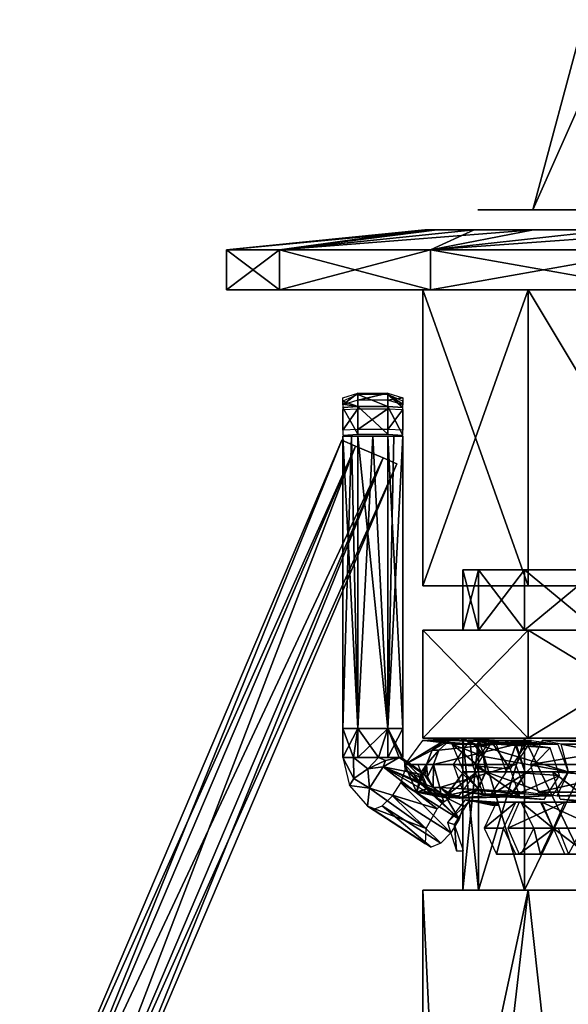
# Model space of a CAD drawing. Header units: millimetres. Extents: x -28.2 to 28.2, y -16.2 to 42.5.
# Tile 4 of 8: x -22.6 to -8.9, y 13.2 to 37.7. Entities that reach past the tile are written whole.
import ezdxf

# ---------------------------------------------------------------- set-up
doc = ezdxf.new("R2010")
doc.units = ezdxf.units.MM
doc.header["$LTSCALE"] = 65.185185
for name, color, linetype in [('10', 7, 'CONTINUOUS'), ('11', 7, 'CONTINUOUS'), ('12', 7, 'CONTINUOUS'), ('13', 7, 'CONTINUOUS'), ('136', 7, 'CONTINUOUS'), ('137', 7, 'CONTINUOUS'), ('138', 7, 'CONTINUOUS'), ('139', 7, 'CONTINUOUS'), ('14', 7, 'CONTINUOUS'), ('140', 7, 'CONTINUOUS'), ('141', 7, 'CONTINUOUS'), ('142', 7, 'CONTINUOUS'), ('143', 7, 'CONTINUOUS'), ('144', 7, 'CONTINUOUS'), ('145', 7, 'CONTINUOUS'), ('146', 7, 'CONTINUOUS'), ('147', 7, 'CONTINUOUS'), ('148', 7, 'CONTINUOUS'), ('15', 7, 'CONTINUOUS'), ('16', 7, 'CONTINUOUS'), ('17', 7, 'CONTINUOUS'), ('170', 7, 'CONTINUOUS'), ('171', 7, 'CONTINUOUS'), ('172', 7, 'CONTINUOUS'), ('173', 7, 'CONTINUOUS'), ('174', 7, 'CONTINUOUS'), ('175', 7, 'CONTINUOUS'), ('176', 7, 'CONTINUOUS'), ('177', 7, 'CONTINUOUS'), ('178', 7, 'CONTINUOUS'), ('179', 7, 'CONTINUOUS'), ('18', 7, 'CONTINUOUS'), ('180', 7, 'CONTINUOUS'), ('181', 7, 'CONTINUOUS'), ('182', 7, 'CONTINUOUS'), ('2', 7, 'CONTINUOUS'), ('3', 7, 'CONTINUOUS'), ('4', 7, 'CONTINUOUS'), ('5', 7, 'CONTINUOUS'), ('7', 7, 'CONTINUOUS'), ('74', 7, 'CONTINUOUS'), ('75', 7, 'CONTINUOUS'), ('76', 7, 'CONTINUOUS'), ('77', 7, 'CONTINUOUS'), ('78', 7, 'CONTINUOUS'), ('79', 7, 'CONTINUOUS'), ('8', 7, 'CONTINUOUS'), ('80', 7, 'CONTINUOUS'), ('81', 7, 'CONTINUOUS'), ('82', 7, 'CONTINUOUS'), ('9', 7, 'CONTINUOUS')]:
    doc.layers.add(name, color=color, linetype=linetype)

msp = doc.modelspace()

# ---------------------------------------------------------------- linework, layer by layer
at = {"layer": '10', "color": 7, "linetype": 'CONTINUOUS'}
for points in [[(-9.866, 23.6, 8.465), (-12.5, 31, 3.571), (-12.5, 23.6, 3.571), (-9.866, 23.6, 8.465)], [(-9.866, 31, 8.465), (-12.5, 31, 3.571), (-9.866, 23.6, 8.465), (-9.866, 31, 8.465)], [(-5.429, 23.6, 11.812), (-9.866, 31, 8.465), (-9.866, 23.6, 8.465), (-5.429, 23.6, 11.812)], [(-5.429, 31, 11.812), (-9.866, 31, 8.465), (-5.429, 23.6, 11.812), (-5.429, 31, 11.812)]]:
    msp.add_3dface(points, dxfattribs=at)
at = {"layer": '11', "color": 7, "linetype": 'CONTINUOUS'}
for points in [[(-16.075, 31, 6.659), (-17.4, 31), (16.075, 31, 6.659), (-16.075, 31, 6.659)], [(-16.075, 31, -6.659), (17.4, 31), (-17.4, 31), (-16.075, 31, -6.659)], [(-17.4, 31), (17.4, 31), (16.075, 31, 6.659), (-17.4, 31)], [(-12.304, 31, -12.304), (16.075, 31, -6.659), (-16.075, 31, -6.659), (-12.304, 31, -12.304)], [(12.304, 31, 12.304), (-16.075, 31, 6.659), (16.075, 31, 6.659), (12.304, 31, 12.304)], [(-12.304, 31, 12.304), (-16.075, 31, 6.659), (12.304, 31, 12.304), (-12.304, 31, 12.304)], [(16.075, 31, -6.659), (17.4, 31), (-16.075, 31, -6.659), (16.075, 31, -6.659)], [(-6.659, 31, -16.076), (12.304, 31, -12.304), (-12.304, 31, -12.304), (-6.659, 31, -16.076)], [(6.659, 31, 16.076), (-12.304, 31, 12.304), (12.304, 31, 12.304), (6.659, 31, 16.076)], [(-6.659, 31, 16.076), (-12.304, 31, 12.304), (6.659, 31, 16.076), (-6.659, 31, 16.076)], [(12.304, 31, -12.304), (16.075, 31, -6.659), (-12.304, 31, -12.304), (12.304, 31, -12.304)]]:
    msp.add_3dface(points, dxfattribs=at)
at = {"layer": '12', "color": 7, "linetype": 'CONTINUOUS'}
for points in [[(-17.4, 31), (-16.075, 31, 6.659), (-17.4, 32), (-17.4, 31)], [(-17.4, 32), (-16.075, 31, 6.659), (-16.076, 32, 6.659), (-17.4, 32)], [(-16.075, 31, 6.659), (-12.304, 31, 12.304), (-16.076, 32, 6.659), (-16.075, 31, 6.659)], [(-16.076, 32, 6.659), (-12.304, 31, 12.304), (-12.304, 32, 12.304), (-16.076, 32, 6.659)], [(-12.304, 31, 12.304), (-6.659, 31, 16.076), (-12.304, 32, 12.304), (-12.304, 31, 12.304)], [(-12.304, 32, 12.304), (-6.659, 31, 16.076), (-6.659, 32, 16.076), (-12.304, 32, 12.304)]]:
    msp.add_3dface(points, dxfattribs=at)
at = {"layer": '13', "color": 7, "linetype": 'CONTINUOUS'}
for points in [[(-12.138, 32.5, 2.77), (12.45, 32.5), (-12.45, 32.5), (-12.138, 32.5, 2.77)], [(-12.45, 32.5), (12.45, 32.5), (12.138, 32.5, -2.77), (-12.45, 32.5)], [(-12.138, 32.5, -2.77), (-12.45, 32.5), (12.138, 32.5, -2.77), (-12.138, 32.5, -2.77)], [(12.138, 32.5, 2.77), (12.45, 32.5), (-12.138, 32.5, 2.77), (12.138, 32.5, 2.77)], [(-11.217, 32.5, 5.402), (12.138, 32.5, 2.77), (-12.138, 32.5, 2.77), (-11.217, 32.5, 5.402)], [(-11.217, 32.5, -5.402), (-12.138, 32.5, -2.77), (11.217, 32.5, -5.402), (-11.217, 32.5, -5.402)], [(11.217, 32.5, -5.402), (-12.138, 32.5, -2.77), (12.138, 32.5, -2.77), (11.217, 32.5, -5.402)], [(11.217, 32.5, 5.402), (12.138, 32.5, 2.77), (-11.217, 32.5, 5.402), (11.217, 32.5, 5.402)], [(-9.734, 32.5, 7.762), (11.217, 32.5, 5.402), (-11.217, 32.5, 5.402), (-9.734, 32.5, 7.762)], [(-9.734, 32.5, -7.762), (-11.217, 32.5, -5.402), (9.734, 32.5, -7.762), (-9.734, 32.5, -7.762)], [(9.734, 32.5, -7.762), (-11.217, 32.5, -5.402), (11.217, 32.5, -5.402), (9.734, 32.5, -7.762)], [(9.734, 32.5, 7.762), (11.217, 32.5, 5.402), (-9.734, 32.5, 7.762), (9.734, 32.5, 7.762)], [(-7.762, 32.5, 9.734), (9.734, 32.5, 7.762), (-9.734, 32.5, 7.762), (-7.762, 32.5, 9.734)], [(7.762, 32.5, -9.734), (-9.734, 32.5, -7.762), (9.734, 32.5, -7.762), (7.762, 32.5, -9.734)], [(-7.762, 32.5, -9.734), (-9.734, 32.5, -7.762), (7.762, 32.5, -9.734), (-7.762, 32.5, -9.734)]]:
    msp.add_3dface(points, dxfattribs=at)
at = {"layer": '136', "linetype": 'CONTINUOUS'}
for points in [[(-9.067, 18.274, -8.887), (-9.249, 18.958, -9.135), (-8.291, 18.217, -9.614), (-9.067, 18.274, -8.887)], [(-9.249, 18.958, -9.135), (-8.473, 18.9, -9.862), (-8.291, 18.217, -9.614), (-9.249, 18.958, -9.135)], [(-7.784, 18.139, -9.067), (-9.067, 18.274, -8.887), (-8.291, 18.217, -9.614), (-7.784, 18.139, -9.067)], [(-8.56, 18.197, -8.34), (-9.067, 18.274, -8.887), (-7.784, 18.139, -9.067), (-8.56, 18.197, -8.34)]]:
    msp.add_3dface(points, dxfattribs=at)
at = {"layer": '137', "linetype": 'CONTINUOUS'}
for points in [[(-11.161, 19.097, -6.65), (-10.778, 19.699, -6.42), (-10.316, 19.036, -7.902), (-11.161, 19.097, -6.65)], [(-10.316, 19.036, -7.902), (-10.778, 19.699, -6.42), (-9.933, 19.638, -7.672), (-10.316, 19.036, -7.902)], [(-10.778, 19.699, -6.42), (-10.162, 19.613, -6), (-9.933, 19.638, -7.672), (-10.778, 19.699, -6.42)], [(-9.933, 19.638, -7.672), (-10.162, 19.613, -6), (-9.317, 19.553, -7.252), (-9.933, 19.638, -7.672)], [(-10.162, 19.613, -6), (-9.93, 18.926, -5.81), (-9.317, 19.553, -7.252), (-10.162, 19.613, -6)], [(-9.93, 18.926, -5.81), (-9.085, 18.865, -7.062), (-9.317, 19.553, -7.252), (-9.93, 18.926, -5.81)]]:
    msp.add_3dface(points, dxfattribs=at)
at = {"layer": '138', "linetype": 'CONTINUOUS'}
for points in [[(-10.929, 18.409, -6.46), (-11.161, 19.097, -6.65), (-10.084, 18.349, -7.712), (-10.929, 18.409, -6.46)], [(-11.161, 19.097, -6.65), (-10.316, 19.036, -7.902), (-10.084, 18.349, -7.712), (-11.161, 19.097, -6.65)], [(-9.085, 18.865, -7.062), (-9.93, 18.926, -5.81), (-10.314, 18.324, -6.04), (-9.085, 18.865, -7.062)], [(-9.085, 18.865, -7.062), (-10.314, 18.324, -6.04), (-9.469, 18.263, -7.292), (-9.085, 18.865, -7.062)], [(-10.314, 18.324, -6.04), (-10.929, 18.409, -6.46), (-9.469, 18.263, -7.292), (-10.314, 18.324, -6.04)], [(-9.469, 18.263, -7.292), (-10.929, 18.409, -6.46), (-10.084, 18.349, -7.712), (-9.469, 18.263, -7.292)]]:
    msp.add_3dface(points, dxfattribs=at)
at = {"layer": '139', "linetype": 'CONTINUOUS'}
for points in [[(-11.734, 19.137, -5.576), (-11.328, 19.737, -5.385), (-11.25, 19.103, -6.501), (-11.734, 19.137, -5.576)], [(-11.25, 19.103, -6.501), (-11.328, 19.737, -5.385), (-10.844, 19.703, -6.31), (-11.25, 19.103, -6.501)], [(-11.328, 19.737, -5.385), (-10.669, 19.649, -5.037), (-10.844, 19.703, -6.31), (-11.328, 19.737, -5.385)], [(-10.844, 19.703, -6.31), (-10.669, 19.649, -5.037), (-10.185, 19.615, -5.962), (-10.844, 19.703, -6.31)], [(-10.669, 19.649, -5.037), (-10.417, 18.96, -4.88), (-10.185, 19.615, -5.962), (-10.669, 19.649, -5.037)], [(-10.417, 18.96, -4.88), (-9.933, 18.926, -5.805), (-10.185, 19.615, -5.962), (-10.417, 18.96, -4.88)]]:
    msp.add_3dface(points, dxfattribs=at)
at = {"layer": '14', "color": 7, "linetype": 'CONTINUOUS'}
for points in [[(-9.866, 23.6, -8.465), (-12.5, 23.6, -3.571), (-9.866, 31, -8.465), (-9.866, 23.6, -8.465)], [(-12.5, 23.6, -3.571), (-12.5, 31, -3.571), (-9.866, 31, -8.465), (-12.5, 23.6, -3.571)], [(-5.429, 31, -11.812), (-5.429, 23.6, -11.812), (-9.866, 31, -8.465), (-5.429, 31, -11.812)], [(-5.429, 23.6, -11.812), (-9.866, 23.6, -8.465), (-9.866, 31, -8.465), (-5.429, 23.6, -11.812)]]:
    msp.add_3dface(points, dxfattribs=at)
at = {"layer": '140', "linetype": 'CONTINUOUS'}
for points in [[(-11.483, 18.448, -5.419), (-11.734, 19.137, -5.576), (-10.999, 18.414, -6.344), (-11.483, 18.448, -5.419)], [(-11.734, 19.137, -5.576), (-11.25, 19.103, -6.501), (-10.999, 18.414, -6.344), (-11.734, 19.137, -5.576)], [(-9.933, 18.926, -5.805), (-10.417, 18.96, -4.88), (-10.824, 18.359, -5.071), (-9.933, 18.926, -5.805)], [(-9.933, 18.926, -5.805), (-10.824, 18.359, -5.071), (-10.34, 18.326, -5.996), (-9.933, 18.926, -5.805)], [(-10.34, 18.326, -5.996), (-11.483, 18.448, -5.419), (-10.999, 18.414, -6.344), (-10.34, 18.326, -5.996)], [(-10.824, 18.359, -5.071), (-11.483, 18.448, -5.419), (-10.34, 18.326, -5.996), (-10.824, 18.359, -5.071)]]:
    msp.add_3dface(points, dxfattribs=at)
at = {"layer": '141', "linetype": 'CONTINUOUS'}
for points in [[(-12.655, 18.45, -0.927), (-12.945, 19.14, -0.973), (-12.33, 18.45, -3.009), (-12.655, 18.45, -0.927)], [(-12.945, 19.14, -0.973), (-12.621, 19.14, -3.055), (-12.33, 18.45, -3.009), (-12.945, 19.14, -0.973)], [(-11.149, 18.96, -2.825), (-11.919, 18.36, -0.812), (-11.594, 18.36, -2.895), (-11.149, 18.96, -2.825)], [(-11.474, 18.96, -0.743), (-11.919, 18.36, -0.812), (-11.149, 18.96, -2.825), (-11.474, 18.96, -0.743)], [(-11.594, 18.36, -2.895), (-12.655, 18.45, -0.927), (-12.33, 18.45, -3.009), (-11.594, 18.36, -2.895)], [(-11.919, 18.36, -0.812), (-12.655, 18.45, -0.927), (-11.594, 18.36, -2.895), (-11.919, 18.36, -0.812)]]:
    msp.add_3dface(points, dxfattribs=at)
at = {"layer": '142', "linetype": 'CONTINUOUS'}
for points in [[(-12.263, 19.5, 3.714), (-11.96, 19.74, 3.676), (-12.952, 19.14, -0.539), (-12.263, 19.5, 3.714)], [(-12.952, 19.14, -0.539), (-11.96, 19.74, 3.676), (-12.505, 19.74, -0.596), (-12.952, 19.14, -0.539)], [(-11.96, 19.74, 3.676), (-11.579, 19.795, 3.627), (-12.505, 19.74, -0.596), (-11.96, 19.74, 3.676)], [(-11.579, 19.795, 3.627), (-11.222, 19.65, 3.582), (-12.505, 19.74, -0.596), (-11.579, 19.795, 3.627)], [(-12.505, 19.74, -0.596), (-11.222, 19.65, 3.582), (-11.766, 19.65, -0.69), (-12.505, 19.74, -0.596)], [(-12.407, 19.14, 3.733), (-12.263, 19.5, 3.714), (-12.952, 19.14, -0.539), (-12.407, 19.14, 3.733)], [(-11.222, 19.65, 3.582), (-10.984, 19.344, 3.551), (-11.766, 19.65, -0.69), (-11.222, 19.65, 3.582)], [(-10.984, 19.344, 3.551), (-10.93, 18.96, 3.544), (-11.766, 19.65, -0.69), (-10.984, 19.344, 3.551)], [(-10.93, 18.96, 3.544), (-11.474, 18.96, -0.727), (-11.766, 19.65, -0.69), (-10.93, 18.96, 3.544)]]:
    msp.add_3dface(points, dxfattribs=at)
at = {"layer": '143', "linetype": 'CONTINUOUS'}
for points in [[(-12.407, 19.14, 3.733), (-12.952, 19.14, -0.539), (-12.66, 18.45, -0.576), (-12.407, 19.14, 3.733)], [(-12.532, 18.96, 2.755), (-12.407, 19.14, 3.733), (-12.66, 18.45, -0.576), (-12.532, 18.96, 2.755)], [(-12.525, 18.793, 2.487), (-12.532, 18.96, 2.755), (-12.66, 18.45, -0.576), (-12.525, 18.793, 2.487)], [(-12.449, 18.876, 3.287), (-12.407, 19.14, 3.733), (-12.532, 18.96, 2.755), (-12.449, 18.876, 3.287)], [(-12.381, 18.835, 3.729), (-12.407, 19.14, 3.733), (-12.449, 18.876, 3.287), (-12.381, 18.835, 3.729)], [(-11.474, 18.96, -0.727), (-11.118, 18.545, 3.569), (-11.921, 18.36, -0.671), (-11.474, 18.96, -0.727)], [(-11.474, 18.96, -0.727), (-10.93, 18.96, 3.544), (-11.118, 18.545, 3.569), (-11.474, 18.96, -0.727)], [(-12.37, 18.538, 2.468), (-12.525, 18.793, 2.487), (-12.66, 18.45, -0.576), (-12.37, 18.538, 2.468)], [(-12.236, 18.565, 3.711), (-12.381, 18.835, 3.729), (-12.449, 18.876, 3.287), (-12.236, 18.565, 3.711)], [(-11.903, 18.31, 2.767), (-12.37, 18.538, 2.468), (-12.66, 18.45, -0.576), (-11.903, 18.31, 2.767)], [(-11.921, 18.36, -0.671), (-11.903, 18.31, 2.767), (-12.66, 18.45, -0.576), (-11.921, 18.36, -0.671)], [(-11.118, 18.545, 3.569), (-11.511, 18.321, 3.492), (-11.921, 18.36, -0.671), (-11.118, 18.545, 3.569)], [(-11.51, 18.317, 3.618), (-11.511, 18.321, 3.492), (-11.118, 18.545, 3.569), (-11.51, 18.317, 3.618)], [(-11.528, 18.32, 3.368), (-11.903, 18.31, 2.767), (-11.921, 18.36, -0.671), (-11.528, 18.32, 3.368)], [(-11.511, 18.321, 3.492), (-11.528, 18.32, 3.368), (-11.921, 18.36, -0.671), (-11.511, 18.321, 3.492)]]:
    msp.add_3dface(points, dxfattribs=at)
at = {"layer": '144', "linetype": 'CONTINUOUS'}
for points in [[(-11.96, 19.74, 3.676), (-12.263, 19.5, 3.714), (-11.834, 19.74, 4.064), (-11.96, 19.74, 3.676)], [(-11.834, 19.74, 4.064), (-12.263, 19.5, 3.714), (-12.102, 19.5, 4.211), (-11.834, 19.74, 4.064)], [(-11.497, 19.795, 3.879), (-11.96, 19.74, 3.676), (-11.834, 19.74, 4.064), (-11.497, 19.795, 3.879)], [(-11.579, 19.795, 3.627), (-11.96, 19.74, 3.676), (-11.497, 19.795, 3.879), (-11.579, 19.795, 3.627)], [(-11.181, 19.65, 3.706), (-11.579, 19.795, 3.627), (-11.497, 19.795, 3.879), (-11.181, 19.65, 3.706)], [(-11.222, 19.65, 3.582), (-11.579, 19.795, 3.627), (-11.181, 19.65, 3.706), (-11.222, 19.65, 3.582)], [(-12.263, 19.5, 3.714), (-12.407, 19.14, 3.733), (-12.102, 19.5, 4.211), (-12.263, 19.5, 3.714)], [(-12.102, 19.5, 4.211), (-12.407, 19.14, 3.733), (-12.229, 19.14, 4.281), (-12.102, 19.5, 4.211)], [(-10.984, 19.344, 3.551), (-11.222, 19.65, 3.582), (-10.971, 19.344, 3.59), (-10.984, 19.344, 3.551)], [(-10.971, 19.344, 3.59), (-11.222, 19.65, 3.582), (-11.181, 19.65, 3.706), (-10.971, 19.344, 3.59)], [(-10.923, 18.96, 3.564), (-10.984, 19.344, 3.551), (-10.971, 19.344, 3.59), (-10.923, 18.96, 3.564)], [(-10.93, 18.96, 3.544), (-10.984, 19.344, 3.551), (-10.923, 18.96, 3.564), (-10.93, 18.96, 3.544)], [(-12.407, 19.14, 3.733), (-12.381, 18.835, 3.729), (-12.229, 19.14, 4.281), (-12.407, 19.14, 3.733)], [(-12.381, 18.835, 3.729), (-12.236, 18.565, 3.711), (-12.229, 19.14, 4.281), (-12.381, 18.835, 3.729)], [(-12.229, 19.14, 4.281), (-12.236, 18.565, 3.711), (-12.077, 18.564, 4.198), (-12.229, 19.14, 4.281)], [(-11.136, 18.492, 3.681), (-10.93, 18.96, 3.544), (-10.923, 18.96, 3.564), (-11.136, 18.492, 3.681)], [(-11.118, 18.545, 3.569), (-10.93, 18.96, 3.544), (-11.136, 18.492, 3.681), (-11.118, 18.545, 3.569)], [(-12.077, 18.564, 4.198), (-12.236, 18.565, 3.711), (-12.052, 18.425, 3.838), (-12.077, 18.564, 4.198)], [(-11.603, 18.301, 3.937), (-12.077, 18.564, 4.198), (-11.671, 18.304, 3.914), (-11.603, 18.301, 3.937)], [(-11.671, 18.304, 3.914), (-12.077, 18.564, 4.198), (-11.81, 18.327, 3.891), (-11.671, 18.304, 3.914)], [(-11.81, 18.327, 3.891), (-12.077, 18.564, 4.198), (-12.052, 18.425, 3.838), (-11.81, 18.327, 3.891)], [(-11.567, 18.3, 3.917), (-11.54, 18.304, 3.83), (-11.136, 18.492, 3.681), (-11.567, 18.3, 3.917)], [(-11.54, 18.304, 3.83), (-11.51, 18.317, 3.618), (-11.136, 18.492, 3.681), (-11.54, 18.304, 3.83)], [(-11.51, 18.317, 3.618), (-11.118, 18.545, 3.569), (-11.136, 18.492, 3.681), (-11.51, 18.317, 3.618)]]:
    msp.add_3dface(points, dxfattribs=at)
at = {"layer": '145', "linetype": 'CONTINUOUS'}
for points in [[(-12.102, 19.5, 4.211), (-12.229, 19.14, 4.281), (-9.78, 19.74, 7.805), (-12.102, 19.5, 4.211)], [(-9.78, 19.74, 7.805), (-12.229, 19.14, 4.281), (-10.174, 19.14, 8.022), (-9.78, 19.74, 7.805)], [(-11.834, 19.74, 4.064), (-12.102, 19.5, 4.211), (-9.78, 19.74, 7.805), (-11.834, 19.74, 4.064)], [(-11.497, 19.795, 3.879), (-11.834, 19.74, 4.064), (-9.127, 19.65, 7.447), (-11.497, 19.795, 3.879)], [(-9.127, 19.65, 7.447), (-11.834, 19.74, 4.064), (-9.78, 19.74, 7.805), (-9.127, 19.65, 7.447)], [(-11.181, 19.65, 3.706), (-11.497, 19.795, 3.879), (-9.127, 19.65, 7.447), (-11.181, 19.65, 3.706)], [(-10.971, 19.344, 3.59), (-11.181, 19.65, 3.706), (-8.869, 18.96, 7.305), (-10.971, 19.344, 3.59)], [(-8.869, 18.96, 7.305), (-11.181, 19.65, 3.706), (-9.127, 19.65, 7.447), (-8.869, 18.96, 7.305)], [(-10.923, 18.96, 3.564), (-10.971, 19.344, 3.59), (-8.869, 18.96, 7.305), (-10.923, 18.96, 3.564)]]:
    msp.add_3dface(points, dxfattribs=at)
at = {"layer": '146', "linetype": 'CONTINUOUS'}
for points in [[(-12.229, 19.14, 4.281), (-12.077, 18.564, 4.198), (-10.174, 19.14, 8.022), (-12.229, 19.14, 4.281)], [(-10.174, 19.14, 8.022), (-12.077, 18.564, 4.198), (-9.916, 18.45, 7.88), (-10.174, 19.14, 8.022)], [(-11.136, 18.492, 3.681), (-10.923, 18.96, 3.564), (-9.264, 18.36, 7.522), (-11.136, 18.492, 3.681)], [(-10.923, 18.96, 3.564), (-8.869, 18.96, 7.305), (-9.264, 18.36, 7.522), (-10.923, 18.96, 3.564)], [(-12.077, 18.564, 4.198), (-11.603, 18.301, 3.937), (-9.916, 18.45, 7.88), (-12.077, 18.564, 4.198)], [(-9.916, 18.45, 7.88), (-11.603, 18.301, 3.937), (-11.581, 18.3, 3.938), (-9.916, 18.45, 7.88)], [(-11.567, 18.3, 3.917), (-9.916, 18.45, 7.88), (-11.581, 18.3, 3.938), (-11.567, 18.3, 3.917)], [(-11.567, 18.3, 3.917), (-11.136, 18.492, 3.681), (-9.264, 18.36, 7.522), (-11.567, 18.3, 3.917)], [(-9.916, 18.45, 7.88), (-11.567, 18.3, 3.917), (-9.264, 18.36, 7.522), (-9.916, 18.45, 7.88)]]:
    msp.add_3dface(points, dxfattribs=at)
at = {"layer": '147', "linetype": 'CONTINUOUS'}
for points in [[(-6.524, 19.14, 11.194), (-6.237, 19.74, 10.847), (-9.807, 19.14, 8.467), (-6.524, 19.14, 11.194)], [(-9.807, 19.14, 8.467), (-6.237, 19.74, 10.847), (-9.52, 19.74, 8.12), (-9.807, 19.14, 8.467)], [(-6.237, 19.74, 10.847), (-5.761, 19.65, 10.275), (-9.52, 19.74, 8.12), (-6.237, 19.74, 10.847)], [(-9.52, 19.74, 8.12), (-5.761, 19.65, 10.275), (-9.044, 19.65, 7.547), (-9.52, 19.74, 8.12)], [(-5.573, 18.96, 10.048), (-8.856, 18.96, 7.321), (-9.044, 19.65, 7.547), (-5.573, 18.96, 10.048)], [(-5.761, 19.65, 10.275), (-5.573, 18.96, 10.048), (-9.044, 19.65, 7.547), (-5.761, 19.65, 10.275)]]:
    msp.add_3dface(points, dxfattribs=at)
at = {"layer": '148', "linetype": 'CONTINUOUS'}
for points in [[(-6.524, 19.14, 11.194), (-9.807, 19.14, 8.467), (-9.619, 18.45, 8.24), (-6.524, 19.14, 11.194)], [(-6.336, 18.45, 10.967), (-6.524, 19.14, 11.194), (-9.619, 18.45, 8.24), (-6.336, 18.45, 10.967)], [(-8.856, 18.96, 7.321), (-5.861, 18.36, 10.395), (-9.144, 18.36, 7.667), (-8.856, 18.96, 7.321)], [(-9.144, 18.36, 7.667), (-6.336, 18.45, 10.967), (-9.619, 18.45, 8.24), (-9.144, 18.36, 7.667)], [(-5.861, 18.36, 10.395), (-6.336, 18.45, 10.967), (-9.144, 18.36, 7.667), (-5.861, 18.36, 10.395)]]:
    msp.add_3dface(points, dxfattribs=at)
at = {"layer": '15', "color": 7, "linetype": 'CONTINUOUS'}
for points in [[(-17.4, 31), (-17.4, 32), (-16.076, 32, -6.659), (-17.4, 31)], [(-16.075, 31, -6.659), (-17.4, 31), (-16.076, 32, -6.659), (-16.075, 31, -6.659)], [(-12.304, 32, -12.304), (-16.075, 31, -6.659), (-16.076, 32, -6.659), (-12.304, 32, -12.304)], [(-12.304, 31, -12.304), (-16.075, 31, -6.659), (-12.304, 32, -12.304), (-12.304, 31, -12.304)], [(-6.659, 32, -16.076), (-12.304, 31, -12.304), (-12.304, 32, -12.304), (-6.659, 32, -16.076)], [(-6.659, 31, -16.076), (-12.304, 31, -12.304), (-6.659, 32, -16.076), (-6.659, 31, -16.076)]]:
    msp.add_3dface(points, dxfattribs=at)
at = {"layer": '16', "color": 7, "linetype": 'CONTINUOUS'}
for points in [[(-17.4, 32), (-16.076, 32, 6.659), (-12.45, 32.5), (-17.4, 32)], [(-16.076, 32, 6.659), (-12.304, 32, 12.304), (-11.217, 32.5, 5.402), (-16.076, 32, 6.659)], [(-16.076, 32, 6.659), (-11.217, 32.5, 5.402), (-12.138, 32.5, 2.77), (-16.076, 32, 6.659)], [(-16.076, 32, 6.659), (-12.138, 32.5, 2.77), (-12.45, 32.5), (-16.076, 32, 6.659)], [(-12.304, 32, 12.304), (-6.659, 32, 16.076), (-7.762, 32.5, 9.734), (-12.304, 32, 12.304)], [(-12.304, 32, 12.304), (-7.762, 32.5, 9.734), (-9.734, 32.5, 7.762), (-12.304, 32, 12.304)], [(-12.304, 32, 12.304), (-9.734, 32.5, 7.762), (-11.217, 32.5, 5.402), (-12.304, 32, 12.304)]]:
    msp.add_3dface(points, dxfattribs=at)
at = {"layer": '17', "color": 7, "linetype": 'CONTINUOUS'}
for points in [[(-17.4, 32), (-12.138, 32.5, -2.77), (-16.076, 32, -6.659), (-17.4, 32)], [(-17.4, 32), (-12.45, 32.5), (-12.138, 32.5, -2.77), (-17.4, 32)], [(-12.138, 32.5, -2.77), (-11.217, 32.5, -5.402), (-16.076, 32, -6.659), (-12.138, 32.5, -2.77)], [(-11.217, 32.5, -5.402), (-9.734, 32.5, -7.762), (-16.076, 32, -6.659), (-11.217, 32.5, -5.402)], [(-9.734, 32.5, -7.762), (-12.304, 32, -12.304), (-16.076, 32, -6.659), (-9.734, 32.5, -7.762)], [(-9.734, 32.5, -7.762), (-7.762, 32.5, -9.734), (-12.304, 32, -12.304), (-9.734, 32.5, -7.762)], [(-7.762, 32.5, -9.734), (-5.402, 32.5, -11.217), (-12.304, 32, -12.304), (-7.762, 32.5, -9.734)], [(-5.402, 32.5, -11.217), (-6.659, 32, -16.076), (-12.304, 32, -12.304), (-5.402, 32.5, -11.217)]]:
    msp.add_3dface(points, dxfattribs=at)
at = {"layer": '170', "linetype": 'CONTINUOUS'}
for points in [[(-14.5, 28.219, 2.451), (-14.124, 28.087, 3.122), (-14.124, 28.38, 3.079), (-14.5, 28.219, 2.451)], [(-14.124, 28.38, 3.079), (-13.374, 28.087, 3.121), (-13.374, 28.38, 3.078), (-14.124, 28.38, 3.079)], [(-14.124, 28.087, 3.122), (-13.374, 28.087, 3.121), (-14.124, 28.38, 3.079), (-14.124, 28.087, 3.122)], [(-13, 28.14, 2.464), (-13, 28.218, 2.448), (-13.374, 28.38, 3.078), (-13, 28.14, 2.464)], [(-13, 28.061, 2.471), (-13, 28.14, 2.464), (-13.374, 28.38, 3.078), (-13, 28.061, 2.471)], [(-13.374, 28.087, 3.121), (-13, 28.061, 2.471), (-13.374, 28.38, 3.078), (-13.374, 28.087, 3.121)], [(-14.5, 28.141, 2.466), (-14.124, 28.087, 3.122), (-14.5, 28.219, 2.451), (-14.5, 28.141, 2.466)], [(-14.5, 28.061, 2.474), (-14.124, 28.087, 3.122), (-14.5, 28.141, 2.466), (-14.5, 28.061, 2.474)]]:
    msp.add_3dface(points, dxfattribs=at)
at = {"layer": '171', "linetype": 'CONTINUOUS'}
for points in [[(-14.124, 28.087, 3.122), (-14.5, 28.061, 2.474), (-14.124, 27.392, 3.149), (-14.124, 28.087, 3.122)], [(-14.124, 27.392, 3.149), (-14.5, 28.061, 2.474), (-14.5, 27.367, 2.501), (-14.124, 27.392, 3.149)], [(-13.374, 28.087, 3.121), (-14.124, 28.087, 3.122), (-13.374, 27.392, 3.148), (-13.374, 28.087, 3.121)], [(-13.374, 27.392, 3.148), (-14.124, 28.087, 3.122), (-14.124, 27.392, 3.149), (-13.374, 27.392, 3.148)], [(-13, 28.061, 2.471), (-13.374, 28.087, 3.121), (-13, 27.367, 2.498), (-13, 28.061, 2.471)], [(-13, 27.367, 2.498), (-13.374, 28.087, 3.121), (-13.374, 27.392, 3.148), (-13, 27.367, 2.498)]]:
    msp.add_3dface(points, dxfattribs=at)
at = {"layer": '172', "linetype": 'CONTINUOUS'}
for points in [[(-14.126, 20.038, 1.851), (-14.5, 20.038, 2.501), (-14.281, 27.338, 1.97), (-14.126, 20.038, 1.851)], [(-14.5, 20.038, 2.501), (-14.5, 27.338, 2.501), (-14.281, 27.338, 1.97), (-14.5, 20.038, 2.501)], [(-13.75, 27.338, 1.75), (-14.126, 20.038, 1.851), (-14.281, 27.338, 1.97), (-13.75, 27.338, 1.75)], [(-13.376, 20.038, 1.85), (-14.126, 20.038, 1.851), (-13.75, 27.338, 1.75), (-13.376, 20.038, 1.85)], [(-13.22, 27.338, 1.969), (-13.376, 20.038, 1.85), (-13.75, 27.338, 1.75), (-13.22, 27.338, 1.969)], [(-13, 20.038, 2.499), (-13.376, 20.038, 1.85), (-13, 27.338, 2.499), (-13, 20.038, 2.499)], [(-13, 27.338, 2.499), (-13.376, 20.038, 1.85), (-13.22, 27.338, 1.969), (-13, 27.338, 2.499)]]:
    msp.add_3dface(points, dxfattribs=at)
at = {"layer": '173', "linetype": 'CONTINUOUS'}
for points in [[(-14.5, 27.338, 2.501), (-14.5, 20.038, 2.501), (-14.124, 20.038, 3.15), (-14.5, 27.338, 2.501)], [(-14.5, 27.338, 2.501), (-14.124, 20.038, 3.15), (-14.124, 27.338, 3.15), (-14.5, 27.338, 2.501)], [(-14.124, 20.038, 3.15), (-13.374, 20.038, 3.149), (-14.124, 27.338, 3.15), (-14.124, 20.038, 3.15)], [(-14.124, 27.338, 3.15), (-13.374, 20.038, 3.149), (-13.374, 27.338, 3.149), (-14.124, 27.338, 3.15)], [(-13, 20.038, 2.499), (-13, 27.338, 2.499), (-13.374, 27.338, 3.149), (-13, 20.038, 2.499)], [(-13.374, 20.038, 3.149), (-13, 20.038, 2.499), (-13.374, 27.338, 3.149), (-13.374, 20.038, 3.149)]]:
    msp.add_3dface(points, dxfattribs=at)
at = {"layer": '174', "linetype": 'CONTINUOUS'}
for points in [[(-14.5, 19.319, 2.501), (-14.126, 20.038, 1.851), (-14.126, 19.319, 1.851), (-14.5, 19.319, 2.501)], [(-14.5, 20.038, 2.501), (-14.126, 20.038, 1.851), (-14.5, 19.319, 2.501), (-14.5, 20.038, 2.501)], [(-14.126, 20.038, 1.851), (-13.376, 20.038, 1.85), (-14.126, 19.319, 1.851), (-14.126, 20.038, 1.851)], [(-14.126, 19.319, 1.851), (-13.376, 20.038, 1.85), (-13.376, 19.319, 1.85), (-14.126, 19.319, 1.851)], [(-13.376, 20.038, 1.85), (-13, 20.038, 2.499), (-13.376, 19.319, 1.85), (-13.376, 20.038, 1.85)], [(-13.376, 19.319, 1.85), (-13, 20.038, 2.499), (-13, 19.319, 2.499), (-13.376, 19.319, 1.85)]]:
    msp.add_3dface(points, dxfattribs=at)
at = {"layer": '175', "linetype": 'CONTINUOUS'}
for points in [[(-14.124, 20.038, 3.15), (-14.5, 20.038, 2.501), (-14.227, 19.319, 3.079), (-14.124, 20.038, 3.15)], [(-14.5, 20.038, 2.501), (-14.5, 19.319, 2.501), (-14.227, 19.319, 3.079), (-14.5, 20.038, 2.501)], [(-13.608, 19.319, 3.236), (-14.124, 20.038, 3.15), (-14.227, 19.319, 3.079), (-13.608, 19.319, 3.236)], [(-13.374, 20.038, 3.149), (-14.124, 20.038, 3.15), (-13.608, 19.319, 3.236), (-13.374, 20.038, 3.149)], [(-13.092, 19.319, 2.86), (-13.374, 20.038, 3.149), (-13.608, 19.319, 3.236), (-13.092, 19.319, 2.86)], [(-13, 20.038, 2.499), (-13.374, 20.038, 3.149), (-13, 19.319, 2.499), (-13, 20.038, 2.499)], [(-13, 19.319, 2.499), (-13.374, 20.038, 3.149), (-13.023, 19.319, 2.685), (-13, 19.319, 2.499)], [(-13.023, 19.319, 2.685), (-13.374, 20.038, 3.149), (-13.092, 19.319, 2.86), (-13.023, 19.319, 2.685)]]:
    msp.add_3dface(points, dxfattribs=at)
at = {"layer": '176', "linetype": 'CONTINUOUS'}
for points in [[(-12.532, 18.96, 2.755), (-12.525, 18.793, 2.487), (-12.959, 19.238, 2.521), (-12.532, 18.96, 2.755)], [(-12.959, 19.238, 2.521), (-12.525, 18.793, 2.487), (-12.941, 19.005, 2.211), (-12.959, 19.238, 2.521)], [(-13.051, 18.681, 2.028), (-12.941, 19.005, 2.211), (-11.589, 17.775, 2.831), (-13.051, 18.681, 2.028)], [(-12.525, 18.793, 2.487), (-12.37, 18.538, 2.468), (-12.941, 19.005, 2.211), (-12.525, 18.793, 2.487)], [(-12.941, 19.005, 2.211), (-12.37, 18.538, 2.468), (-11.589, 17.775, 2.831), (-12.941, 19.005, 2.211)], [(-13.26, 18.354, 2.019), (-13.051, 18.681, 2.028), (-11.795, 17.436, 2.805), (-13.26, 18.354, 2.019)], [(-11.795, 17.436, 2.805), (-13.051, 18.681, 2.028), (-11.589, 17.775, 2.831), (-11.795, 17.436, 2.805)], [(-12.37, 18.538, 2.468), (-11.903, 18.31, 2.767), (-11.589, 17.775, 2.831), (-12.37, 18.538, 2.468)], [(-13.511, 18.111, 2.188), (-13.26, 18.354, 2.019), (-12.052, 17.178, 2.967), (-13.511, 18.111, 2.188)], [(-12.052, 17.178, 2.967), (-13.26, 18.354, 2.019), (-11.795, 17.436, 2.805), (-12.052, 17.178, 2.967)], [(-11.903, 18.31, 2.767), (-11.528, 18.32, 3.368), (-11.49, 18.101, 3.038), (-11.903, 18.31, 2.767)], [(-11.589, 17.775, 2.831), (-11.903, 18.31, 2.767), (-11.49, 18.101, 3.038), (-11.589, 17.775, 2.831)], [(-13.878, 18.097, 2.842), (-13.737, 18.016, 2.489), (-12.432, 17.155, 3.634), (-13.878, 18.097, 2.842)], [(-13.737, 18.016, 2.489), (-13.511, 18.111, 2.188), (-12.286, 17.075, 3.272), (-13.737, 18.016, 2.489)], [(-12.432, 17.155, 3.634), (-13.737, 18.016, 2.489), (-12.286, 17.075, 3.272), (-12.432, 17.155, 3.634)], [(-12.286, 17.075, 3.272), (-13.511, 18.111, 2.188), (-12.052, 17.178, 2.967), (-12.286, 17.075, 3.272)]]:
    msp.add_3dface(points, dxfattribs=at)
at = {"layer": '177', "linetype": 'CONTINUOUS'}
for points in [[(-12.449, 18.876, 3.287), (-13.092, 19.319, 2.86), (-13.488, 19.083, 3.302), (-12.449, 18.876, 3.287)], [(-13.092, 19.319, 2.86), (-12.532, 18.96, 2.755), (-13.013, 19.298, 2.691), (-13.092, 19.319, 2.86)], [(-12.449, 18.876, 3.287), (-12.532, 18.96, 2.755), (-13.092, 19.319, 2.86), (-12.449, 18.876, 3.287)], [(-12.532, 18.96, 2.755), (-12.959, 19.238, 2.521), (-13.013, 19.298, 2.691), (-12.532, 18.96, 2.755)], [(-13.833, 18.546, 3.294), (-12.138, 18.031, 4.138), (-13.488, 19.083, 3.302), (-13.833, 18.546, 3.294)], [(-11.974, 18.207, 4.048), (-12.052, 18.425, 3.838), (-13.488, 19.083, 3.302), (-11.974, 18.207, 4.048)], [(-12.052, 18.425, 3.838), (-12.236, 18.565, 3.711), (-13.488, 19.083, 3.302), (-12.052, 18.425, 3.838)], [(-12.236, 18.565, 3.711), (-12.449, 18.876, 3.287), (-13.488, 19.083, 3.302), (-12.236, 18.565, 3.711)], [(-12.138, 18.031, 4.138), (-11.974, 18.207, 4.048), (-13.488, 19.083, 3.302), (-12.138, 18.031, 4.138)], [(-13.878, 18.097, 2.842), (-12.411, 17.54, 4.053), (-13.833, 18.546, 3.294), (-13.878, 18.097, 2.842)], [(-12.411, 17.54, 4.053), (-12.138, 18.031, 4.138), (-13.833, 18.546, 3.294), (-12.411, 17.54, 4.053)], [(-11.81, 18.327, 3.891), (-12.052, 18.425, 3.838), (-11.974, 18.207, 4.048), (-11.81, 18.327, 3.891)], [(-13.878, 18.097, 2.842), (-12.432, 17.155, 3.634), (-12.411, 17.54, 4.053), (-13.878, 18.097, 2.842)]]:
    msp.add_3dface(points, dxfattribs=at)
at = {"layer": '178', "linetype": 'CONTINUOUS'}
for points in [[(-11.885, 17.69, 5.234), (-11.338, 18.222, 5.458), (-11.44, 18.258, 5.03), (-11.885, 17.69, 5.234)], [(-11.711, 17.643, 5.63), (-11.338, 18.222, 5.458), (-11.885, 17.69, 5.234), (-11.711, 17.643, 5.63)], [(-10.642, 18.162, 5.135), (-10.592, 18.118, 5.11), (-11.44, 18.258, 5.03), (-10.642, 18.162, 5.135)], [(-11.44, 18.258, 5.03), (-10.592, 18.118, 5.11), (-10.771, 18.118, 4.722), (-11.44, 18.258, 5.03)], [(-10.694, 18.2, 5.162), (-10.642, 18.162, 5.135), (-11.44, 18.258, 5.03), (-10.694, 18.2, 5.162)], [(-11.338, 18.222, 5.458), (-10.694, 18.2, 5.162), (-11.44, 18.258, 5.03), (-11.338, 18.222, 5.458)], [(-11.66, 16.982, 5.131), (-11.711, 17.643, 5.63), (-11.885, 17.69, 5.234), (-11.66, 16.982, 5.131)], [(-11.48, 16.982, 5.523), (-11.711, 17.643, 5.63), (-11.66, 16.982, 5.131), (-11.48, 16.982, 5.523)]]:
    msp.add_3dface(points, dxfattribs=at)
at = {"layer": '179', "linetype": 'CONTINUOUS'}
for points in [[(-14.227, 19.319, 3.079), (-14.5, 19.319, 2.501), (-14.218, 18.793, 3.029), (-14.227, 19.319, 3.079)], [(-14.218, 18.793, 3.029), (-14.5, 19.319, 2.501), (-14.333, 18.612, 2.593), (-14.218, 18.793, 3.029)], [(-13.608, 19.319, 3.236), (-14.227, 19.319, 3.079), (-13.869, 19.036, 3.263), (-13.608, 19.319, 3.236)], [(-13.869, 19.036, 3.263), (-14.227, 19.319, 3.079), (-14.218, 18.793, 3.029), (-13.869, 19.036, 3.263)], [(-13.432, 19.24, 3.198), (-13.608, 19.319, 3.236), (-13.869, 19.036, 3.263), (-13.432, 19.24, 3.198)], [(-13.488, 19.083, 3.302), (-13.432, 19.24, 3.198), (-13.869, 19.036, 3.263), (-13.488, 19.083, 3.302)], [(-13.092, 19.319, 2.86), (-13.608, 19.319, 3.236), (-13.432, 19.24, 3.198), (-13.092, 19.319, 2.86)], [(-13.488, 19.083, 3.302), (-13.092, 19.319, 2.86), (-13.432, 19.24, 3.198), (-13.488, 19.083, 3.302)], [(-13.833, 18.546, 3.294), (-13.869, 19.036, 3.263), (-14.218, 18.793, 3.029), (-13.833, 18.546, 3.294)], [(-13.833, 18.546, 3.294), (-13.488, 19.083, 3.302), (-13.869, 19.036, 3.263), (-13.833, 18.546, 3.294)], [(-13.833, 18.546, 3.294), (-14.218, 18.793, 3.029), (-14.333, 18.612, 2.593), (-13.833, 18.546, 3.294)], [(-13.878, 18.097, 2.842), (-13.833, 18.546, 3.294), (-14.333, 18.612, 2.593), (-13.878, 18.097, 2.842)]]:
    msp.add_3dface(points, dxfattribs=at)
at = {"layer": '18', "color": 7, "linetype": 'CONTINUOUS'}
for points in [[(-12.5, 23.6, 3.571), (-12.5, 31, 3.571), (-12.5, 23.6, -3.571), (-12.5, 23.6, 3.571)], [(-12.5, 31, 3.571), (-12.5, 31, -3.571), (-12.5, 23.6, -3.571), (-12.5, 31, 3.571)]]:
    msp.add_3dface(points, dxfattribs=at)
at = {"layer": '180', "linetype": 'CONTINUOUS'}
msp.add_3dface([(-9.75, 33), (-8.444, 33, 4.875), (-8.48, 37.746), (-9.75, 33)], dxfattribs=at)
at = {"layer": '181', "linetype": 'CONTINUOUS'}
for points in [[(-9.75, 33), (-8.48, 37.746), (-7.64, 37.746, -3.679), (-9.75, 33)], [(-8.444, 33, -4.875), (-9.75, 33), (-7.64, 37.746, -3.679), (-8.444, 33, -4.875)]]:
    msp.add_3dface(points, dxfattribs=at)
at = {"layer": '182', "linetype": 'CONTINUOUS'}
for points in [[(11.125, 33), (-11.125, 33), (-9.634, 33, 5.563), (11.125, 33)], [(9.634, 33, -5.563), (-11.125, 33), (11.125, 33), (9.634, 33, -5.563)], [(-9.634, 33, -5.563), (-11.125, 33), (9.634, 33, -5.563), (-9.634, 33, -5.563)], [(-5.562, 33, 9.635), (9.634, 33, 5.563), (-9.634, 33, 5.563), (-5.562, 33, 9.635)], [(9.634, 33, 5.563), (11.125, 33), (-9.634, 33, 5.563), (9.634, 33, 5.563)], [(5.562, 33, -9.635), (-9.634, 33, -5.563), (9.634, 33, -5.563), (5.562, 33, -9.635)], [(-5.562, 33, -9.635), (-9.634, 33, -5.563), (5.562, 33, -9.635), (-5.562, 33, -9.635)]]:
    msp.add_3dface(points, dxfattribs=at)
at = {"layer": '2', "color": 7, "linetype": 'CONTINUOUS'}
for points in [[(-9.866, 16, -8.465), (-11.713, 0, -5.64), (-12.5, 3.75, -3.571), (-9.866, 16, -8.465)], [(-12.5, 16, -3.571), (-9.866, 16, -8.465), (-12.5, 3.75, -3.571), (-12.5, 16, -3.571)], [(-8.105, 0, -10.164), (-11.713, 0, -5.64), (-9.866, 16, -8.465), (-8.105, 0, -10.164)], [(-5.429, 16, -11.812), (-8.105, 0, -10.164), (-9.866, 16, -8.465), (-5.429, 16, -11.812)]]:
    msp.add_3dface(points, dxfattribs=at)
at = {"layer": '3', "color": 7, "linetype": 'CONTINUOUS'}
for points in [[(-12.5, 22.5, -3.571), (-9.866, 22.5, -8.465), (-12.5, 19.8, -3.571), (-12.5, 22.5, -3.571)], [(-12.5, 19.8, -3.571), (-9.866, 22.5, -8.465), (-9.866, 19.8, -8.465), (-12.5, 19.8, -3.571)], [(-12.5, 19.8, 3.571), (-9.866, 19.8, 8.465), (-12.5, 22.5, 3.571), (-12.5, 19.8, 3.571)], [(-12.5, 22.5, 3.571), (-9.866, 19.8, 8.465), (-9.866, 22.5, 8.465), (-12.5, 22.5, 3.571)], [(-9.866, 19.8, 8.465), (-5.429, 19.8, 11.812), (-9.866, 22.5, 8.465), (-9.866, 19.8, 8.465)], [(-9.866, 22.5, 8.465), (-5.429, 19.8, 11.812), (-5.429, 22.5, 11.812), (-9.866, 22.5, 8.465)], [(-9.866, 19.8, -8.465), (-5.429, 22.5, -11.812), (-5.429, 19.8, -11.812), (-9.866, 19.8, -8.465)], [(-9.866, 22.5, -8.465), (-5.429, 22.5, -11.812), (-9.866, 19.8, -8.465), (-9.866, 22.5, -8.465)], [(-12.5, 16, 3.571), (-11.713, 0, 5.64), (-9.866, 16, 8.465), (-12.5, 16, 3.571)], [(-12.5, 3.75, 3.571), (-11.713, 0, 5.64), (-12.5, 16, 3.571), (-12.5, 3.75, 3.571)], [(-11.713, 0, 5.64), (-8.105, 0, 10.164), (-9.866, 16, 8.465), (-11.713, 0, 5.64)], [(-9.866, 16, 8.465), (-8.105, 0, 10.164), (-5.429, 16, 11.812), (-9.866, 16, 8.465)]]:
    msp.add_3dface(points, dxfattribs=at)
at = {"layer": '4', "color": 7, "linetype": 'CONTINUOUS'}
for points in [[(-11.5, 19.8), (-11.108, 16, 2.976), (-11.108, 19.8, 2.976), (-11.5, 19.8)], [(-11.5, 16), (-11.108, 16, 2.976), (-11.5, 19.8), (-11.5, 16)], [(-11.108, 19.8, 2.976), (-9.959, 16, 5.75), (-9.959, 19.8, 5.75), (-11.108, 19.8, 2.976)], [(-11.108, 16, 2.976), (-9.959, 16, 5.75), (-11.108, 19.8, 2.976), (-11.108, 16, 2.976)], [(-9.959, 19.8, 5.75), (-8.132, 16, 8.132), (-8.132, 19.8, 8.132), (-9.959, 19.8, 5.75)], [(-9.959, 16, 5.75), (-8.132, 16, 8.132), (-9.959, 19.8, 5.75), (-9.959, 16, 5.75)]]:
    msp.add_3dface(points, dxfattribs=at)
at = {"layer": '5', "color": 7, "linetype": 'CONTINUOUS'}
for points in [[(-11.5, 16), (-11.5, 19.8), (-11.108, 19.8, -2.976), (-11.5, 16)], [(-11.5, 16), (-11.108, 19.8, -2.976), (-11.108, 16, -2.976), (-11.5, 16)], [(-11.108, 16, -2.976), (-9.959, 19.8, -5.75), (-9.959, 16, -5.75), (-11.108, 16, -2.976)], [(-11.108, 19.8, -2.976), (-9.959, 19.8, -5.75), (-11.108, 16, -2.976), (-11.108, 19.8, -2.976)], [(-9.959, 16, -5.75), (-8.132, 19.8, -8.132), (-8.132, 16, -8.132), (-9.959, 16, -5.75)], [(-9.959, 19.8, -5.75), (-8.132, 19.8, -8.132), (-9.959, 16, -5.75), (-9.959, 19.8, -5.75)]]:
    msp.add_3dface(points, dxfattribs=at)
at = {"layer": '7', "color": 7, "linetype": 'CONTINUOUS'}
for points in [[(-12.5, 22.5, -3.571), (-12.5, 19.8, -3.571), (-12.5, 22.5, 3.571), (-12.5, 22.5, -3.571)], [(-12.5, 19.8, -3.571), (-12.5, 19.8, 3.571), (-12.5, 22.5, 3.571), (-12.5, 19.8, -3.571)], [(-12.5, 16, -3.571), (-12.5, 3.75, -3.571), (-12.5, 16, 3.571), (-12.5, 16, -3.571)], [(-12.5, 3.75, -3.571), (-12.5, 3.75, 3.571), (-12.5, 16, 3.571), (-12.5, 3.75, -3.571)]]:
    msp.add_3dface(points, dxfattribs=at)
at = {"layer": '74', "linetype": 'CONTINUOUS'}
for points in [[(-22.569, 8.348, -2.5), (-22.224, 8.201, -1.85), (-14.525, 27.243, -2.5), (-22.569, 8.348, -2.5)], [(-14.525, 27.243, -2.5), (-22.224, 8.201, -1.85), (-14.18, 27.096, -1.85), (-14.525, 27.243, -2.5)], [(-22.224, 8.201, -1.85), (-21.534, 7.907, -1.85), (-14.18, 27.096, -1.85), (-22.224, 8.201, -1.85)], [(-14.18, 27.096, -1.85), (-21.534, 7.907, -1.85), (-13.49, 26.802, -1.85), (-14.18, 27.096, -1.85)], [(-21.534, 7.907, -1.85), (-21.189, 7.761, -2.5), (-13.49, 26.802, -1.85), (-21.534, 7.907, -1.85)], [(-13.49, 26.802, -1.85), (-21.189, 7.761, -2.5), (-13.145, 26.655, -2.5), (-13.49, 26.802, -1.85)]]:
    msp.add_3dface(points, dxfattribs=at)
at = {"layer": '75', "linetype": 'CONTINUOUS'}
for points in [[(-22.569, 8.348, -2.5), (-14.525, 27.243, -2.5), (-14.18, 27.096, -3.15), (-22.569, 8.348, -2.5)], [(-22.224, 8.201, -3.15), (-22.569, 8.348, -2.5), (-14.18, 27.096, -3.15), (-22.224, 8.201, -3.15)], [(-13.49, 26.802, -3.15), (-22.224, 8.201, -3.15), (-14.18, 27.096, -3.15), (-13.49, 26.802, -3.15)], [(-21.534, 7.907, -3.15), (-22.224, 8.201, -3.15), (-13.49, 26.802, -3.15), (-21.534, 7.907, -3.15)], [(-13.145, 26.655, -2.5), (-21.534, 7.907, -3.15), (-13.49, 26.802, -3.15), (-13.145, 26.655, -2.5)], [(-21.189, 7.761, -2.5), (-21.534, 7.907, -3.15), (-13.145, 26.655, -2.5), (-21.189, 7.761, -2.5)]]:
    msp.add_3dface(points, dxfattribs=at)
at = {"layer": '76', "linetype": 'CONTINUOUS'}
for points in [[(-14.5, 27.49, -2.5), (-14.124, 28.025, -3.132), (-14.124, 27.51, -3.149), (-14.5, 27.49, -2.5)], [(-14.5, 28.005, -2.483), (-14.124, 28.025, -3.132), (-14.5, 27.49, -2.5), (-14.5, 28.005, -2.483)], [(-14.124, 27.51, -3.149), (-13.374, 28.025, -3.131), (-13.374, 27.51, -3.147), (-14.124, 27.51, -3.149)], [(-14.124, 28.025, -3.132), (-13.374, 28.025, -3.131), (-14.124, 27.51, -3.149), (-14.124, 28.025, -3.132)], [(-13.374, 28.025, -3.131), (-13, 28.005, -2.481), (-13.374, 27.51, -3.147), (-13.374, 28.025, -3.131)], [(-13, 28.005, -2.481), (-13, 27.49, -2.498), (-13.374, 27.51, -3.147), (-13, 28.005, -2.481)]]:
    msp.add_3dface(points, dxfattribs=at)
at = {"layer": '77', "linetype": 'CONTINUOUS'}
for points in [[(-14.5, 28.121, -2.47), (-14.124, 28.418, -3.074), (-14.124, 28.243, -3.108), (-14.5, 28.121, -2.47)], [(-14.5, 28.296, -2.437), (-14.124, 28.418, -3.074), (-14.5, 28.121, -2.47), (-14.5, 28.296, -2.437)], [(-14.124, 28.243, -3.108), (-13.374, 28.418, -3.073), (-13.374, 28.243, -3.107), (-14.124, 28.243, -3.108)], [(-14.124, 28.418, -3.074), (-13.374, 28.418, -3.073), (-14.124, 28.243, -3.108), (-14.124, 28.418, -3.074)], [(-13.374, 28.418, -3.073), (-13, 28.296, -2.435), (-13.374, 28.243, -3.107), (-13.374, 28.418, -3.073)], [(-13, 28.296, -2.435), (-13, 28.121, -2.468), (-13.374, 28.243, -3.107), (-13, 28.296, -2.435)]]:
    msp.add_3dface(points, dxfattribs=at)
at = {"layer": '78', "linetype": 'CONTINUOUS'}
for points in [[(-10.966, 17.55, 6.979), (-10.175, 18.2, 7.47), (-10.657, 18.2, 6.767), (-10.966, 17.55, 6.979)], [(-10.485, 17.55, 7.682), (-10.175, 18.2, 7.47), (-10.966, 17.55, 6.979), (-10.485, 17.55, 7.682)], [(-10.657, 18.2, 6.767), (-9.557, 18.2, 7.047), (-10.038, 18.2, 6.344), (-10.657, 18.2, 6.767)], [(-10.175, 18.2, 7.47), (-9.557, 18.2, 7.047), (-10.657, 18.2, 6.767), (-10.175, 18.2, 7.47)], [(-9.557, 18.2, 7.047), (-9.247, 17.55, 6.835), (-10.038, 18.2, 6.344), (-9.557, 18.2, 7.047)], [(-9.247, 17.55, 6.835), (-9.728, 17.55, 6.132), (-10.038, 18.2, 6.344), (-9.247, 17.55, 6.835)]]:
    msp.add_3dface(points, dxfattribs=at)
at = {"layer": '79', "linetype": 'CONTINUOUS'}
for points in [[(-10.485, 17.55, 7.682), (-10.966, 17.55, 6.979), (-10.657, 16.9, 6.767), (-10.485, 17.55, 7.682)], [(-10.175, 16.9, 7.47), (-10.485, 17.55, 7.682), (-10.657, 16.9, 6.767), (-10.175, 16.9, 7.47)], [(-9.728, 17.55, 6.132), (-9.557, 16.9, 7.047), (-10.038, 16.9, 6.344), (-9.728, 17.55, 6.132)], [(-9.728, 17.55, 6.132), (-9.247, 17.55, 6.835), (-9.557, 16.9, 7.047), (-9.728, 17.55, 6.132)], [(-10.038, 16.9, 6.344), (-10.175, 16.9, 7.47), (-10.657, 16.9, 6.767), (-10.038, 16.9, 6.344)], [(-9.557, 16.9, 7.047), (-10.175, 16.9, 7.47), (-10.038, 16.9, 6.344), (-9.557, 16.9, 7.047)]]:
    msp.add_3dface(points, dxfattribs=at)
at = {"layer": '8', "color": 7, "linetype": 'CONTINUOUS'}
for points in [[(-11.108, 22.5, -2.976), (-11.5, 22.5), (-11.108, 24, -2.976), (-11.108, 22.5, -2.976)], [(-11.108, 24, -2.976), (-11.5, 22.5), (-11.5, 24), (-11.108, 24, -2.976)], [(-9.959, 22.5, -5.75), (-11.108, 22.5, -2.976), (-9.959, 24, -5.75), (-9.959, 22.5, -5.75)], [(-9.959, 24, -5.75), (-11.108, 22.5, -2.976), (-11.108, 24, -2.976), (-9.959, 24, -5.75)], [(-8.132, 22.5, -8.132), (-9.959, 22.5, -5.75), (-8.132, 24, -8.132), (-8.132, 22.5, -8.132)], [(-8.132, 24, -8.132), (-9.959, 22.5, -5.75), (-9.959, 24, -5.75), (-8.132, 24, -8.132)]]:
    msp.add_3dface(points, dxfattribs=at)
at = {"layer": '80', "linetype": 'CONTINUOUS'}
for points in [[(-10.378, 17.55, 7.821), (-8.951, 18.2, 8.897), (-10.095, 18.2, 7.575), (-10.378, 17.55, 7.821)], [(-9.235, 17.55, 9.142), (-8.951, 18.2, 8.897), (-10.378, 17.55, 7.821), (-9.235, 17.55, 9.142)], [(-10.095, 18.2, 7.575), (-8.384, 18.2, 8.406), (-9.527, 18.2, 7.085), (-10.095, 18.2, 7.575)], [(-8.951, 18.2, 8.897), (-8.384, 18.2, 8.406), (-10.095, 18.2, 7.575), (-8.951, 18.2, 8.897)], [(-8.384, 18.2, 8.406), (-8.1, 17.55, 8.161), (-9.527, 18.2, 7.085), (-8.384, 18.2, 8.406)], [(-8.1, 17.55, 8.161), (-9.244, 17.55, 6.839), (-9.527, 18.2, 7.085), (-8.1, 17.55, 8.161)]]:
    msp.add_3dface(points, dxfattribs=at)
at = {"layer": '81', "linetype": 'CONTINUOUS'}
for points in [[(-9.235, 17.55, 9.142), (-10.378, 17.55, 7.821), (-10.095, 16.9, 7.575), (-9.235, 17.55, 9.142)], [(-8.951, 16.9, 8.897), (-9.235, 17.55, 9.142), (-10.095, 16.9, 7.575), (-8.951, 16.9, 8.897)], [(-9.244, 17.55, 6.839), (-8.384, 16.9, 8.406), (-9.527, 16.9, 7.085), (-9.244, 17.55, 6.839)], [(-9.244, 17.55, 6.839), (-8.1, 17.55, 8.161), (-8.384, 16.9, 8.406), (-9.244, 17.55, 6.839)], [(-9.527, 16.9, 7.085), (-8.951, 16.9, 8.897), (-10.095, 16.9, 7.575), (-9.527, 16.9, 7.085)], [(-8.384, 16.9, 8.406), (-8.951, 16.9, 8.897), (-9.527, 16.9, 7.085), (-8.384, 16.9, 8.406)]]:
    msp.add_3dface(points, dxfattribs=at)
at = {"layer": '82', "linetype": 'CONTINUOUS'}
msp.add_3dface([(-8.509, 17.55, 9.825), (-9.114, 17.55, 9.268), (-8.859, 16.9, 8.992), (-8.509, 17.55, 9.825)], dxfattribs=at)
at = {"layer": '9', "color": 7, "linetype": 'CONTINUOUS'}
for points in [[(-11.5, 24), (-11.5, 22.5), (-11.108, 22.5, 2.976), (-11.5, 24)], [(-11.108, 24, 2.976), (-11.5, 24), (-11.108, 22.5, 2.976), (-11.108, 24, 2.976)], [(-9.959, 24, 5.75), (-11.108, 24, 2.976), (-9.959, 22.5, 5.75), (-9.959, 24, 5.75)], [(-9.959, 22.5, 5.75), (-11.108, 24, 2.976), (-11.108, 22.5, 2.976), (-9.959, 22.5, 5.75)], [(-8.132, 24, 8.132), (-9.959, 24, 5.75), (-8.132, 22.5, 8.132), (-8.132, 24, 8.132)], [(-8.132, 22.5, 8.132), (-9.959, 24, 5.75), (-9.959, 22.5, 5.75), (-8.132, 22.5, 8.132)]]:
    msp.add_3dface(points, dxfattribs=at)

doc.saveas('drawing.dxf')
